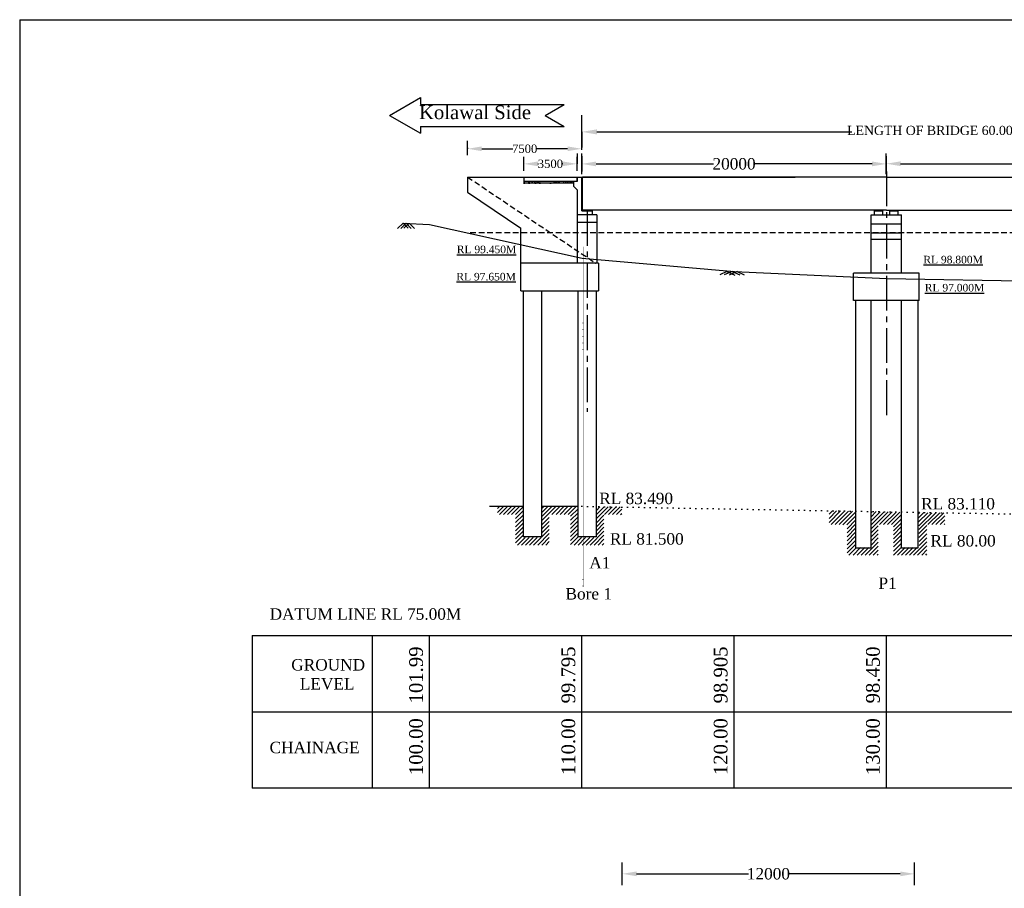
# Model space of a CAD drawing. Header units: millimetres. Extents: x -20950785 to 389010297, y -11535949 to 14056629.
# Tile 8 of 256: x 7967120 to 8031777, y -1113228 to -1056175. Entities that reach past the tile are written whole.
import ezdxf

# ---------------------------------------------------------------- set-up
doc = ezdxf.new("R2010")
doc.units = ezdxf.units.MM
doc.header["$LTSCALE"] = 60
doc.header["$MEASUREMENT"] = 0
for name, pattern in [('CENTER2', [28.575, 19.05, -3.175, 3.175, -3.175]), ('DOT2', [0.125, 0, -0.125]), ('HIDDEN', [0.375, 0.25, -0.125])]:
    doc.linetypes.add(name, pattern=pattern)
doc.styles.add('style1', font='txt.shx', dxfattribs={"height": 1})
doc.dimstyles.get("Standard").update_dxf_attribs({"dimtxt": 400, "dimasz": 215, "dimexe": 0.18, "dimexo": 0.0625, "dimgap": 0.09, "dimtad": 0, "dimtih": 1, "dimtoh": 1, "dimdec": 0, "dimzin": 4, "dimdsep": 46, "dimtxsty": 'Standard', "dimblk": 'OPEN90', "dimcen": 0, "dimadec": 0, "dimazin": 1, "dimtfac": 1, "dimtdec": 0, "dimtix": 1, "dimtofl": 0, "dimtmove": 0, "dimatfit": 3, "dimldrblk": 'OPEN30', "dimfxl": 1, "dimtolj": 1, "dimtzin": 0, "dimarcsym": 0})

# ---------------------------------------------------------------- blocks, each defined once
blk = doc.blocks.new('*D224')
at = {"color": 0, "linetype": 'Continuous', "lineweight": -2, "transparency": 16777216}
for p, q in [((8004030, -1065648), (8004030, -1065648)), ((8004965, -1065648), (8012677, -1065648)), ((8023095, -1065648), (8015383, -1065648)), ((8024030, -1065660), (8024030, -1065648))]:
    blk.add_line(p, q, dxfattribs=at)
for points in [[(8004965, -1065492), (8004965, -1065804), (8004030, -1065648)], [(8023095, -1065492), (8023095, -1065804), (8024030, -1065648)]]:
    blk.add_solid(points, dxfattribs=at)
at = {"layer": 'Defpoints', "color": 0, "linetype": 'Continuous', "lineweight": -2, "transparency": 16777216}
for p in [(8004030, -1065648), (8004030, -1065648), (8024030, -1065660)]:
    blk.add_point(p, dxfattribs=at)
at = {"color": 0, "linetype": 'Continuous', "transparency": 16777216, "insert": (8014030, -1065648), "char_height": 500, "attachment_point": 5}
blk.add_mtext('\\A1;{\\fTimes New Roman|b0|i0|c0|p18;\\H1.5x;20000}', dxfattribs=at)
blk = doc.blocks.new('*D225')
at = {"color": 0, "linetype": 'Continuous', "lineweight": -2, "transparency": 16777216}
for p, q in [((8024028, -1065636), (8024028, -1065636)), ((8024963, -1065636), (8032675, -1065636)), ((8043093, -1065636), (8035381, -1065636)), ((8044028, -1065648), (8044028, -1065635))]:
    blk.add_line(p, q, dxfattribs=at)
for points in [[(8024963, -1065480), (8024963, -1065791), (8024028, -1065636)], [(8043093, -1065480), (8043093, -1065791), (8044028, -1065636)]]:
    blk.add_solid(points, dxfattribs=at)
at = {"layer": 'Defpoints', "color": 0, "linetype": 'Continuous', "lineweight": -2, "transparency": 16777216}
for p in [(8024028, -1065636), (8024028, -1065636), (8044028, -1065648)]:
    blk.add_point(p, dxfattribs=at)
at = {"color": 0, "linetype": 'Continuous', "transparency": 16777216, "insert": (8034028, -1065636), "char_height": 500, "attachment_point": 5}
blk.add_mtext('\\A1;{\\fTimes New Roman|b0|i0|c0|p18;\\H1.5x;20000}', dxfattribs=at)
blk = doc.blocks.new('*D227')
at = {"color": 0, "linetype": 'Continuous', "lineweight": -2, "transparency": 16777216}
for p, q in [((8003720, -1064973), (8003720, -1065644)), ((8000220, -1065643), (8000220, -1065643)), ((8001155, -1065644), (8001189, -1065644)), ((8002785, -1065644), (8002751, -1065644))]:
    blk.add_line(p, q, dxfattribs=at)
for points in [[(8001155, -1065488), (8001155, -1065799), (8000220, -1065644)], [(8002785, -1065488), (8002785, -1065799), (8003720, -1065644)]]:
    blk.add_solid(points, dxfattribs=at)
at = {"layer": 'Defpoints', "color": 0, "linetype": 'Continuous', "lineweight": -2, "transparency": 16777216}
for p in [(8003720, -1064973), (8000220, -1065644), (8003720, -1065644)]:
    blk.add_point(p, dxfattribs=at)
at = {"color": 0, "linetype": 'Continuous', "transparency": 16777216, "insert": (8001970, -1065644), "char_height": 500, "attachment_point": 5}
blk.add_mtext('\\A1;{\\fTimes New Roman|b0|i0|c0|p18;\\H1.1x;3500}', dxfattribs=at)
blk = doc.blocks.new('*D228')
at = {"color": 0, "linetype": 'Continuous', "lineweight": -2, "transparency": 16777216}
for p, q in [((7996530, -1064602), (7996530, -1064654)), ((7997465, -1064654), (7999497, -1064654)), ((8003095, -1064654), (8001063, -1064654)), ((8004030, -1064654), (8004030, -1064654))]:
    blk.add_line(p, q, dxfattribs=at)
for points in [[(7997465, -1064498), (7997465, -1064810), (7996530, -1064654)], [(8003095, -1064498), (8003095, -1064810), (8004030, -1064654)]]:
    blk.add_solid(points, dxfattribs=at)
at = {"layer": 'Defpoints', "color": 0, "linetype": 'Continuous', "lineweight": -2, "transparency": 16777216}
for p in [(7996530, -1064602), (8004030, -1064654), (8004030, -1064654)]:
    blk.add_point(p, dxfattribs=at)
at = {"color": 0, "linetype": 'Continuous', "transparency": 16777216, "insert": (8000280, -1064654), "char_height": 500, "attachment_point": 5}
blk.add_mtext('\\A1;{\\fTimes New Roman|b0|i0|c0|p18;\\H1.1x;7500}', dxfattribs=at)
blk = doc.blocks.new('*D229')
at = {"color": 0, "linetype": 'Continuous', "lineweight": -2, "transparency": 16777216}
for p, q in [((8004030, -1063544), (8004030, -1063544)), ((8005030, -1063544), (8021766, -1063544)), ((8063030, -1063544), (8046294, -1063544)), ((8064030, -1063544), (8064030, -1063544))]:
    blk.add_line(p, q, dxfattribs=at)
for points in [[(8005030, -1063377), (8005030, -1063711), (8004030, -1063544)], [(8063030, -1063377), (8063030, -1063711), (8064030, -1063544)]]:
    blk.add_solid(points, dxfattribs=at)
at = {"layer": 'Defpoints', "color": 0, "linetype": 'Continuous', "lineweight": -2, "transparency": 16777216}
for p in [(8004030, -1063544), (8064030, -1063544), (8064030, -1063544)]:
    blk.add_point(p, dxfattribs=at)
at = {"color": 0, "linetype": 'Continuous', "transparency": 16777216, "insert": (8034030, -1063544), "char_height": 500, "attachment_point": 5}
blk.add_mtext('\\A1;{\\fTimes New Roman|b0|i0|c0|p18;\\H1.2x;LENGTH OF BRIDGE 60.00 (BETWEEN FACE OF DIRT WALL)}', dxfattribs=at)
blk = doc.blocks.new('*D240')
at = {"color": 0, "linetype": 'Continuous', "lineweight": -2, "transparency": 16777216}
for p, q in [((8006689, -1112277), (8006689, -1112277)), ((8007624, -1112278), (8014986, -1112278)), ((8024948, -1112278), (8017586, -1112278)), ((8025883, -1112277), (8025883, -1112277))]:
    blk.add_line(p, q, dxfattribs=at)
for points in [[(8007624, -1112122), (8007624, -1112433), (8006689, -1112278)], [(8024948, -1112122), (8024948, -1112433), (8025883, -1112278)]]:
    blk.add_solid(points, dxfattribs=at)
at = {"layer": 'Defpoints', "color": 0, "linetype": 'Continuous', "lineweight": -2, "transparency": 16777216}
for p in [(8006689, -1112278), (8025883, -1112278), (8025883, -1112278)]:
    blk.add_point(p, dxfattribs=at)
at = {"color": 0, "linetype": 'Continuous', "transparency": 16777216, "insert": (8016286, -1112278), "char_height": 500, "attachment_point": 5}
blk.add_mtext('\\A1;{\\fTimes New Roman|b0|i0|c0|p18;\\H1.5x;12000}', dxfattribs=at)

msp = doc.modelspace()

# ---------------------------------------------------------------- hatches: boundary and pattern name
at = {"linetype": 'Continuous'}
h = msp.add_hatch(dxfattribs=at)
h.set_pattern_fill('AR-CONC', color=256, scale=50)
h.set_pattern_definition([(50, (6952329.05, -1782533.06), (358.63009, -31.37607), [37.5, -412.5]), (355, (6952329.05, -1782533.06), (-69.37567, 376.09607), [30, -330]), (100.451444, (6952358.94, -1782535.67), (289.25442, 344.72), [31.8701, -350.57106]), (46.1842, (6952329.05, -1782433.06), (533.62067, -82.75964), [56.25, -618.75]), (96.635635, (6952373.5, -1782439.96), (467.33097, 487.0593), [47.80517, -525.85688]), (351.184164, (6952329.05, -1782433.06), (467.33097, 487.0593), [45, -495]), (21, (6952379.05, -1782458.06), (298.453526, -201.309445), [37.5, -412.5]), (326, (6952379.05, -1782458.06), (121.65767, 362.57502), [30, -330]), (71.451445, (6952403.92, -1782474.83), (420.11119, 161.26558), [31.8701, -350.57106]), (37.5, (6952329.05, -1782533.06), (6.079928, 166.446927), [0, -326, 0, -335, 0, -331.25]), (7.5, (6952329.05, -1782533.06), (131.534769, 197.205856), [0, -191, 0, -318.5, 0, -126.25]), (327.5, (6952217.55, -1782533.06), (266.911218, -11.277436), [0, -125, 0, -390, 0, -517.5]), (317.5, (6952167.55, -1782533.06), (291.593085, 50.05249), [0, -162.5, 0, -259, 0, -367.5])])
h.paths.add_polyline_path([(8003480.12, -1066907.92), (8003480.12, -1066807.92), (8000220.12, -1066807.92), (8000220.12, -1066907.92)])
h = msp.add_hatch(color=256, dxfattribs=at)
h.dxf.hatch_style = 1
h.paths.add_polyline_path([(8004540.12, -1068682.92), (8004220.12, -1068682.92), (8004220.12, -1068734.86), (8004540.12, -1068734.86)])
h = msp.add_hatch(color=256, dxfattribs=at)
h.dxf.hatch_style = 1
h.paths.add_polyline_path([(8004540.12, -1068682.98), (8004220.12, -1068682.98), (8004220.12, -1068734.92), (8004540.12, -1068734.92)])
h = msp.add_hatch(color=256, dxfattribs=at)
h.dxf.hatch_style = 1
h.paths.add_polyline_path([(8023680.12, -1068682.8), (8023530.12, -1068682.8), (8023530.12, -1068721.8), (8023680.12, -1068721.8)])
h.paths.add_polyline_path([(8023530.12, -1068682.8), (8023380.12, -1068682.8), (8023380.12, -1068721.8), (8023530.12, -1068721.8)])
h = msp.add_hatch(color=256, dxfattribs=at)
h.dxf.hatch_style = 1
h.paths.add_polyline_path([(8024680.12, -1068682.8), (8024530.12, -1068682.8), (8024530.12, -1068721.8), (8024680.12, -1068721.8)])
h.paths.add_polyline_path([(8024530.12, -1068682.8), (8024380.12, -1068682.8), (8024380.12, -1068721.8), (8024530.12, -1068721.8)])
h = msp.add_hatch(dxfattribs=at)
h.set_pattern_fill('ANSI31', color=256, scale=1500)
h.set_pattern_definition([(45, (5572014.72, -519987.88), (-132.582521, 132.582521), [])])
h.paths.add_polyline_path([(8000187.32, -1088180.64), (7998493.14, -1088180.64), (7998493.14, -1088680.64), (7999687.32, -1088680.64), (7999687.32, -1090680.64), (8001887.32, -1090680.64), (8001887.32, -1088680.64), (8003287.32, -1088680.64), (8003287.32, -1090680.64), (8005087.32, -1090680.64), (8005087.32, -1088180.64), (8004987.32, -1088180.64), (8004987.32, -1090180.64), (8003787.32, -1090180.64), (8003787.32, -1088180.64), (8001387.32, -1088180.64), (8001387.32, -1090180.64), (8000187.32, -1090180.64)])
h.paths.add_polyline_path([(8006662.91, -1088180.64), (8005087.32, -1088180.64), (8005087.32, -1090680.64), (8005487.32, -1090680.64), (8005487.32, -1088680.64), (8006662.91, -1088680.64)])
h = msp.add_hatch(dxfattribs=at)
h.set_pattern_fill('ANSI31', color=256, scale=1500)
h.set_pattern_definition([(45, (5593518.45, -520643.78), (-132.582521, 132.582521), [])])
edge = h.paths.add_edge_path()
edge.add_line((8022037.45, -1088460.87), (8020276.88, -1088426.58))
edge.add_line((8020276.88, -1088426.58), (8020269.74, -1089328.5))
edge.add_line((8020269.74, -1089328.5), (8021447.16, -1089347.95))
edge.add_line((8021447.16, -1089347.95), (8021447.16, -1091347.95))
edge.add_line((8021391.05, -1091336.53), (8023491.05, -1091336.53))
edge.add_line((8023491.05, -1091336.53), (8023491.05, -1089336.53))
edge.add_line((8023491.05, -1089336.53), (8024791.05, -1089336.53))
edge.add_line((8024491.05, -1089336.53), (8024491.05, -1091336.53))
edge.add_line((8024491.05, -1091336.53), (8026197.48, -1091336.53))
edge.add_line((8026197.48, -1091336.53), (8026130.12, -1088537.16))
edge.add_line((8026624.83, -1088554.15), (8026130.12, -1088538.39))
edge.add_line((8026130.12, -1088538.39), (8026191.05, -1090836.53))
edge.add_line((8026191.05, -1090836.53), (8024991.05, -1090836.53))
edge.add_line((8024991.05, -1090836.53), (8025030.12, -1088519.28))
edge.add_line((8025030.12, -1088519.28), (8023030.12, -1088480.25))
edge.add_line((8023030.12, -1088480.25), (8023030.12, -1090836.53))
edge.add_line((8022891.05, -1090836.53), (8022030.12, -1090836.53))
edge.add_line((8022030.12, -1090836.53), (8022037.45, -1088460.87))
edge = h.paths.add_edge_path()
edge.add_line((8027861.07, -1088563.61), (8026624.83, -1088554.15))
edge.add_line((8026130.12, -1088537.16), (8026197.48, -1091336.53))
edge.add_line((8026188.66, -1091336.53), (8026691.05, -1091336.53))
edge.add_line((8026691.05, -1091336.53), (8026691.05, -1089336.53))
edge.add_line((8026691.05, -1089336.53), (8027866.64, -1089336.53))
edge.add_line((8027866.64, -1089336.53), (8027861.07, -1088563.61))

# ---------------------------------------------------------------- linework, layer by layer
for p, q in [((7967119.97, -1056175.2), (7967119.97, -1181503.43)), ((7967119.97, -1056175.2), (8138623.68, -1056175.2)), ((7991407.77, -1062461.09), (7993442.68, -1061286.24)), ((7993442.68, -1061286.24), (7993442.68, -1061741.09)), ((7993442.68, -1061741.09), (8002866.05, -1061741.09)), ((8001618.98, -1062461.09), (8002866.05, -1061741.09)), ((7991407.77, -1062461.09), (7993442.68, -1063635.95)), ((8001618.98, -1062461.09), (8002866.05, -1063181.09)), ((8004030.12, -1064654.06), (8004030.12, -1062448.57)), ((7993442.68, -1063181.09), (8002866.05, -1063181.09)), ((7993442.68, -1063181.09), (7993442.68, -1063635.95)), ((8004030.12, -1064732.18), (8004030.12, -1063373.68)), ((8004030.12, -1063543.94), (8004030.12, -1064560.44)), ((7996530.12, -1065071.97), (7996530.12, -1064131.97)), ((8000220.12, -1066113.56), (8000220.12, -1065173.56)), ((8003720.12, -1066113.56), (8003720.12, -1065173.56)), ((8004030.12, -1066327.18), (8004030.12, -1064968.68)), ((8004030.12, -1065138.94), (8004030.12, -1066155.44)), ((8024027.84, -1066315.06), (8024027.84, -1064956.56)), ((8024027.84, -1065139.12), (8024027.84, -1066155.62)), ((7996530.12, -1066507.92), (8003720.12, -1066507.92)), ((7996530.12, -1066507.92), (7996530.12, -1067507.92)), ((8000220.12, -1066507.92), (8000220.12, -1066907.92)), ((8003730.12, -1066807.92), (8000220.12, -1066807.92)), ((8003480.12, -1066807.92), (8003480.12, -1067107.92)), ((8003480.12, -1066807.98), (8003480.12, -1067107.98)), ((8003720.12, -1066507.92), (8003720.12, -1066807.92)), ((8003720.12, -1066507.98), (8003720.12, -1066807.98)), ((8003730.12, -1066807.92), (8003730.12, -1066507.92)), ((8003730.12, -1066507.92), (8004030.12, -1066507.92)), ((8003730.12, -1066807.98), (8003730.12, -1066507.98)), ((8003730.12, -1066507.98), (8004030.12, -1066507.98)), ((8004030.12, -1068632.86), (8004030.12, -1066507.92)), ((8004030.12, -1066507.98), (8018044.37, -1066507.98)), ((8004030.12, -1068732.92), (8004030.12, -1066507.98)), ((8004080.12, -1068582.92), (8004080.12, -1066507.92)), ((8024030.12, -1066507.92), (8004080.12, -1066507.92)), ((8004080.12, -1068682.92), (8004080.12, -1066507.98)), ((8024030.12, -1066507.92), (8044030.12, -1066507.92)), ((8003480.12, -1066907.92), (8000220.12, -1066907.92)), ((8003480.12, -1067107.92), (8003730.12, -1067357.92)), ((8003480.12, -1067107.98), (8003730.12, -1067357.98)), ((8003730.12, -1067357.98), (8003730.12, -1072177.71)), ((7996530.12, -1067507.92), (8000030.12, -1069861.07)), ((8004030.12, -1068732.86), (8004730.12, -1068732.86)), ((8024030.12, -1068682.92), (8004080.12, -1068682.92)), ((8004220.12, -1068682.86), (8004220.12, -1068734.86)), ((8004220.12, -1068682.92), (8004220.12, -1068734.92)), ((8004220.12, -1068734.86), (8004540.12, -1068734.86)), ((8004220.12, -1068734.92), (8004540.12, -1068734.92)), ((8004305.12, -1068734.86), (8004540.12, -1068734.86)), ((8004305.12, -1068734.92), (8004540.12, -1068734.92)), ((8004540.12, -1068682.86), (8004540.12, -1068734.86)), ((8004540.12, -1068682.92), (8004540.12, -1068734.92)), ((8004730.12, -1068982.86), (8004730.12, -1068732.86)), ((8004730.12, -1068982.86), (8004730.12, -1068732.86)), ((8023255.12, -1068982.86), (8023255.12, -1068721.8)), ((8023255.12, -1068721.8), (8023805.12, -1068721.8)), ((8023805.12, -1068982.86), (8023805.12, -1068721.8)), ((8024030.12, -1068682.92), (8044030.12, -1068682.92)), ((8024255.12, -1068982.86), (8024255.12, -1068721.8)), ((8024255.12, -1068721.8), (8024805.12, -1068721.8)), ((8024380.12, -1068721.8), (8024380.12, -1068682.8)), ((8024680.12, -1068721.8), (8024680.12, -1068682.8)), ((8024805.12, -1068982.86), (8024805.12, -1068721.8)), ((8005030.12, -1068982.86), (8003730.12, -1068982.86)), ((8005030.12, -1068982.92), (8005030.12, -1070906.92)), ((8023030.12, -1068982.86), (8025030.12, -1068982.86)), ((8023030.12, -1072827.84), (8023030.12, -1068982.86)), ((8025030.12, -1072827.84), (8025030.12, -1068982.86)), ((7992300.93, -1069538.38), (7991938.57, -1069892.35)), ((7992493.9, -1069545.86), (7992152.32, -1069879.53)), ((7992296.46, -1069534.02), (7992638.05, -1069867.69)), ((7992668.51, -1069556.33), (7992349.76, -1069867.69)), ((7992493.9, -1069545.86), (7992835.49, -1069879.53)), ((7992707.66, -1069558.68), (7993049.24, -1069892.35)), ((8000030.12, -1073977.71), (8000030.12, -1069861.07)), ((8003730.12, -1069482.92), (8005030.12, -1069482.92)), ((8005030.12, -1069538.86), (8005030.12, -1072177.71)), ((8005030.12, -1069906.86), (8005030.12, -1070906.86)), ((8023030.12, -1069582.86), (8025030.12, -1069582.86)), ((8023030.12, -1070182.86), (8025030.12, -1070182.86)), ((8023030.12, -1070182.86), (8025030.12, -1070182.86)), ((8023030.12, -1070182.86), (8025030.12, -1070182.86)), ((8023030.12, -1070582.86), (8025030.12, -1070582.86)), ((8005130.12, -1072177.71), (8000030.12, -1072177.71)), ((8005130.12, -1072177.71), (8005130.12, -1073977.71)), ((8013566.23, -1072723.66), (8013104.64, -1072927.47)), ((8013895.92, -1072710.34), (8013382.74, -1072936.92)), ((8013561.78, -1072721.7), (8014074.97, -1072948.28)), ((8014230.06, -1072721.7), (8013716.87, -1072948.28)), ((8013895.92, -1072710.34), (8014409.1, -1072936.92)), ((8014225.61, -1072723.66), (8014687.2, -1072927.47)), ((8021880.12, -1074627.84), (8021880.12, -1072827.84)), ((8026180.12, -1072827.84), (8021880.12, -1072827.84)), ((8026180.12, -1074627.84), (8026180.12, -1072827.84)), ((8000030.12, -1073977.71), (8005130.12, -1073977.71)), ((8000180.12, -1073977.71), (8000180.12, -1090140.49)), ((8001380.12, -1073977.71), (8001380.12, -1090140.49)), ((8003780.12, -1073977.71), (8003780.12, -1090140.49)), ((8004980.12, -1073977.71), (8004980.12, -1090140.49)), ((8026180.12, -1074627.84), (8021880.12, -1074627.84)), ((8022030.12, -1090867.43), (8022030.12, -1074627.84)), ((8023030.12, -1090867.43), (8023030.12, -1074627.84)), ((8025030.12, -1090867.43), (8025030.12, -1074627.84)), ((8026130.12, -1090867.43), (8026130.12, -1074627.84)), ((8000180.12, -1088140.49), (7997976.61, -1088140.49)), ((8003780.12, -1088140.49), (8001380.12, -1088140.49)), ((8001380.12, -1090140.49), (8000180.12, -1090140.49)), ((8004980.12, -1090140.49), (8003780.12, -1090140.49)), ((8022030.12, -1090867.43), (8023030.12, -1090867.43)), ((8025030.12, -1090867.43), (8026130.12, -1090867.43)), ((7982389.14, -1096627.98), (7982389.14, -1106655.98)), ((7982389.14, -1096627.98), (8074030.12, -1096627.98)), ((7990277.45, -1106655.98), (7990277.45, -1096627.98)), ((7994030.12, -1106627.98), (7994030.12, -1096627.98)), ((8004030.12, -1106627.98), (8004030.12, -1096627.98)), ((8014030.12, -1106627.98), (8014030.12, -1096627.98)), ((8024030.12, -1106627.98), (8024030.12, -1096627.98)), ((7982389.14, -1101627.98), (8074030.12, -1101627.98)), ((7982389.14, -1106627.98), (8074030.12, -1106627.98)), ((8006688.76, -1113017.11), (8006688.76, -1111537.96)), ((8025882.96, -1113017.11), (8025882.96, -1111537.96))]:
    msp.add_line(p, q, dxfattribs=at)
at = {"linetype": 'CENTER2', "ltscale": 2}
for p, q in [((8024030.12, -1066139.92), (8024030.12, -1082397.64)), ((8004380.12, -1068734.92), (8004380.12, -1081937.87))]:
    msp.add_line(p, q, dxfattribs=at)
at = {"linetype": 'HIDDEN', "ltscale": 25}
for p, q in [((7996530.12, -1066507.92), (8004963.18, -1072177.71)), ((8071885.01, -1070182.98), (7996519, -1070182.98))]:
    msp.add_line(p, q, dxfattribs=at)
at = {"linetype": 'DOT2', "lineweight": -2, "ltscale": 2}
msp.add_line((8004128.66, -1093417.09), (8004128.66, -1071088.6), dxfattribs=at)
at = {"linetype": 'Continuous', "lineweight": -2, "ltscale": 2}
msp.add_line((8022030.12, -1090867.43), (8022030.12, -1089617.98), dxfattribs=at)
at = {"linetype": 'Continuous'}
msp.add_lwpolyline([(7992296.46, -1069534.02), (7994030.12, -1069637.98), (8004065.18, -1071835.4), (8014065.18, -1072725.4), (8024065.18, -1073180.4), (8034065.18, -1073345.4), (8044065.18, -1072875.4), (8054065.18, -1072535.4), (8064065.18, -1072150.4), (8074065.18, -1072015.4)], dxfattribs=at)
at = {"linetype": 'DOT2', "ltscale": 50}
msp.add_lwpolyline([(8004030.12, -1088137.98), (8039964.35, -1088776.3), (8069037.89, -1089427.98)], dxfattribs=at)

# ---------------------------------------------------------------- texts
at = {"linetype": 'Continuous', "insert": (7993337.52, -1061807.88), "char_height": 900, "attachment_point": 1, "style": 'style1'}
msp.add_mtext('{\\fTimes New Roman|b0|i0|c0|p18;Kolawal Side }', dxfattribs=at)
at = {"linetype": 'Continuous', "char_height": 1000, "width": 11580.8407, "attachment_point": 1}
for s, insert in [('{\\fTimes New Roman|b0|i0|c0|p18; \\H0.5x;\\LRL 99.450M}', (7995448.13, -1071013.15)), ('{\\fTimes New Roman|b0|i0|c0|p18; \\H0.5x;\\LRL 98.800M}', (8026085.65, -1071683.89)), ('{\\fTimes New Roman|b0|i0|c0|p18; \\H0.5x;\\LRL 97.650M}', (7995419.89, -1072802.75)), ('{\\fTimes New Roman|b0|i0|c0|p18; \\H0.5x;\\LRL 97.000M}', (8026180.12, -1073527.84))]:
    msp.add_mtext(s, dxfattribs=dict(at, insert=insert))
at = {"linetype": 'Continuous', "char_height": 750, "attachment_point": 1}
for s, insert in [('{\\fTimes New Roman|b0|i0|c0|p18; RL 83.490}', (8004894.3, -1087243.63)), ('{\\fTimes New Roman|b0|i0|c0|p18; RL 83.110}', (8026032.48, -1087593.53)), ('{\\fTimes New Roman|b0|i0|c0|p18;RL 81.500}', (8005877.31, -1089902.6)), ('{\\fTimes New Roman|b0|i0|c0|p18;RL 80.00}', (8026932.47, -1090027.38)), ('{\\fTimes New Roman|b0|i0|c0|p18;A1}', (8004524.35, -1091470.11)), ('{\\fTimes New Roman|b0|i0|c0|p18;P1}', (8023515.53, -1092814.93)), ('{\\fTimes New Roman|b0|i0|c0|p18;Bore 1}', (8002963.36, -1093508.17)), ('{\\fTimes New Roman|b0|i0|c0|p18;DATUM LINE RL 75.00M}', (7983530.46, -1094837.36)), ('{\\fTimes New Roman|b0|i0|c0|p18;GROUND\\P  LEVEL}', (7984954.86, -1098173.94)), ('{\\fTimes New Roman|b0|i0|c0|p18;CHAINAGE}', (7983530.46, -1103604.82))]:
    msp.add_mtext(s, dxfattribs=dict(at, insert=insert))
at = {"linetype": 'Continuous', "char_height": 900, "attachment_point": 1, "rotation": 90}
for s, insert in [('{\\fTimes New Roman|b0|i0|c0|p18;101.99}', (7992696.91, -1101082.66)), ('{\\fTimes New Roman|b0|i0|c0|p18;99.795}', (8002696.91, -1101082.66)), ('{\\fTimes New Roman|b0|i0|c0|p18;98.905}', (8012696.91, -1101082.66)), ('{\\fTimes New Roman|b0|i0|c0|p18;98.450}', (8022696.91, -1101082.66)), ('{\\fTimes New Roman|b0|i0|c0|p18;100.00}', (7992696.91, -1105793.24)), ('{\\fTimes New Roman|b0|i0|c0|p18;110.00}', (8002696.91, -1105793.24)), ('{\\fTimes New Roman|b0|i0|c0|p18;120.00}', (8012696.91, -1105793.24)), ('{\\fTimes New Roman|b0|i0|c0|p18;130.00}', (8022696.91, -1105793.24))]:
    msp.add_mtext(s, dxfattribs=dict(at, insert=insert))

# ---------------------------------------------------------------- dimensions: what is measured, and where the dimension line sits
at = {"linetype": 'Continuous'}
for base, p1, p2, text, override, picture, middle in [((8064030.12, -1063543.94), (8004030.12, -1063543.94), (8064030.12, -1063543.94), '{\\fTimes New Roman|b0|i0|c0|p18;\\H1.2x;LENGTH OF BRIDGE 60.00 (BETWEEN FACE OF DIRT WALL)}', {"dimtxt": 500, "dimasz": 1000, "dimfxl": 300}, '*D229', (8034030.12, -1063543.94)), ((8004030.12, -1064654.06), (7996530.12, -1064601.97), (8004030.12, -1064654.06), '{\\fTimes New Roman|b0|i0|c0|p18;\\H1.1x;7500}', {"dimtxt": 500, "dimasz": 935, "dimfxl": 300}, '*D228', (8000280.12, -1064654.06)), ((8003720.12, -1065643.56), (8000220.12, -1065643.56), (8003720.12, -1064972.55), '{\\fTimes New Roman|b0|i0|c0|p18;\\H1.1x;3500}', {"dimtxt": 500, "dimasz": 935, "dimfxl": 300}, '*D227', (8001970.12, -1065643.56)), ((8025882.96, -1112277.53), (8006688.76, -1112277.53), (8025882.96, -1112277.53), '{\\fTimes New Roman|b0|i0|c0|p18;\\H1.5x;12000}', {"dimtxt": 500, "dimasz": 935, "dimfxl": 300}, '*D240', (8016285.86, -1112277.53))]:
    dim = msp.add_linear_dim(base=base, p1=p1, p2=p2, text=text, dimstyle='Standard', override=override, dxfattribs=at)
    dim.commit()
    dim.dimension.update_dxf_attribs({"geometry": picture, "text_midpoint": middle})
for base, p1, p2, picture, middle in [((8004030.12, -1065647.75), (8024030.12, -1065660.25), (8004030.12, -1065647.75), '*D224', (8014030.12, -1065647.75)), ((8024027.84, -1065635.63), (8044027.84, -1065648.13), (8024027.84, -1065635.63), '*D225', (8034027.84, -1065635.63))]:
    dim = msp.add_linear_dim(base=base, p1=p1, p2=p2, angle=180, text='{\\fTimes New Roman|b0|i0|c0|p18;\\H1.5x;20000}', dimstyle='Standard', override={"dimtxt": 500, "dimasz": 935, "dimfxl": 300}, dxfattribs=at)
    dim.commit()
    dim.dimension.update_dxf_attribs({"geometry": picture, "text_midpoint": middle})

doc.saveas('drawing.dxf')
